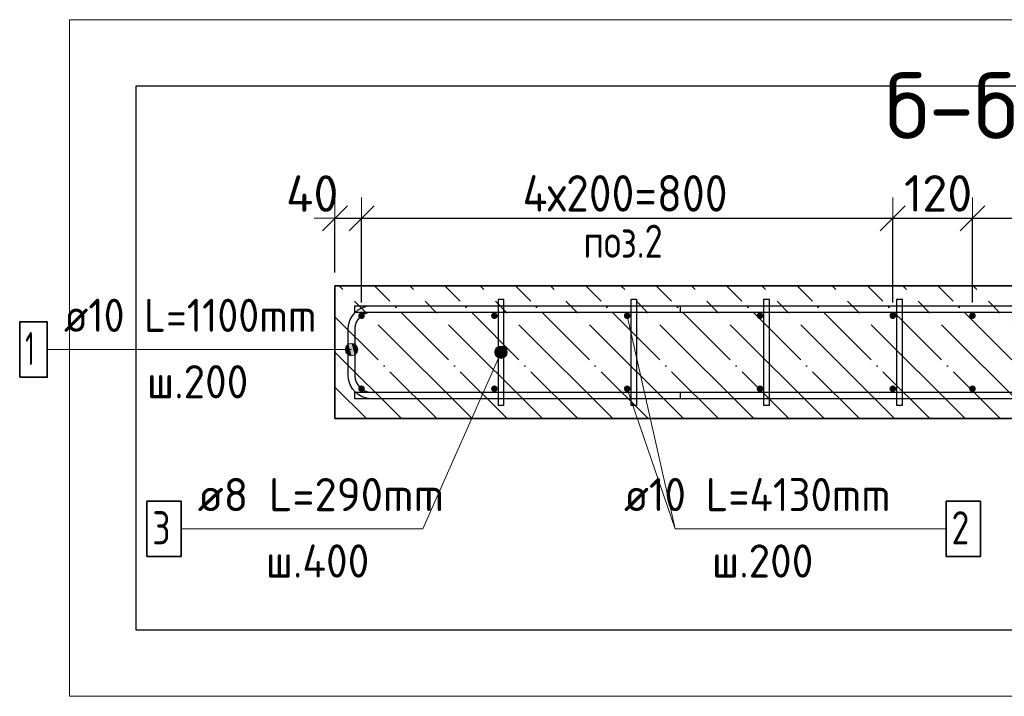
# Model space of a CAD drawing. Header units: millimetres. Extents: x -3026 to 47325, y -2839 to 55854.
# Tile 99 of 130: x 31879 to 33362, y 42293 to 43312. Entities that reach past the tile are written whole.
import ezdxf

# ---------------------------------------------------------------- set-up
doc = ezdxf.new("R2010")
doc.units = ezdxf.units.MM
doc.header["$PDMODE"] = 65
doc.linetypes.add('______11', pattern=[125, 100, -12.5, 0, -12.5])
doc.linetypes.add('______5', pattern=[275, 200, -25, 25, -25])
for name, color, linetype, lineweight in [('Standard', 7, 'Continuous', 25), ('Арм.стержн. Арматура края', 96, 'Continuous', 35), ('Арм.стержн. вертикальными 1', 22, 'Continuous', 35), ('Арм.стержн.горизонт. 1', 180, 'Continuous', 35), ('Размерная линия_ общее', 7, 'Continuous', 13)]:
    doc.layers.add(name, color=color, linetype=linetype, lineweight=lineweight)
doc.layers.add('Арм.стержн.Стяжки', color=7, linetype='Continuous', lineweight=35, true_color=0x501e0f)
doc.styles.add('ISOCPEUR', font='ISOCPEUR')
doc.dimstyles.new('DIMSTYLE_3', dxfattribs={"dimtxt": 55, "dimasz": 62.5, "dimexe": 0, "dimexo": 0, "dimgap": 27.5, "dimtad": 2, "dimdec": 0, "dimrnd": 5, "dimzin": 12, "dimdsep": 46, "dimtxsty": 'ISOCPEUR', "dimblk1": 'ALL_ML_STRICH', "dimblk2": 'ALL_ML_STRICH', "dimsah": 1, "dimcen": 0, "dimclrd": 7, "dimclre": 256, "dimclrt": 7, "dimadec": 0, "dimazin": 0, "dimtfac": 1, "dimtdec": 0, "dimtix": 1, "dimtmove": 2, "dimatfit": 3, "dimfxl": 0, "dimtzin": 0, "dimlwd": 0, "dimlwe": -3, "dimarcsym": 0})
doc.dimstyles.new('DIMSTYLE_8', dxfattribs={"dimtxt": 55, "dimasz": 62.5, "dimexe": 0, "dimexo": 0, "dimgap": 27.5, "dimtad": 2, "dimdec": 0, "dimrnd": 5, "dimzin": 12, "dimdsep": 46, "dimtxsty": 'ISOCPEUR', "dimblk1": 'ALL_ML_STRICH', "dimblk2": 'ALL_ML_STRICH', "dimsah": 1, "dimcen": 0, "dimclrd": 7, "dimclre": 256, "dimclrt": 7, "dimadec": 0, "dimazin": 0, "dimtfac": 1, "dimtdec": 0, "dimtix": 1, "dimtmove": 2, "dimatfit": 3, "dimfxl": 0, "dimtvp": 1.2, "dimtzin": 0, "dimlwd": 0, "dimlwe": -3, "dimarcsym": 0})

# ---------------------------------------------------------------- blocks, each defined once
blk = doc.blocks.new('ALL_ML_STRICH')
at = {"color": 0, "linetype": 'ByBlock', "lineweight": -2}
for p, q in [((0, -0.5), (0, 0.5)), ((-0.3, -0.3), (0.3, 0.3)), ((-1, 0), (0.5, 0))]:
    blk.add_line(p, q, dxfattribs=at)
blk = doc.blocks.new('*D62')
at = {"layer": 'DEFPOINTS', "color": 7, "linetype": 'Continuous', "lineweight": 13, "transparency": 33554687}
for p in [(32354.1, 43013.1), (32354.1, 42911.3), (32394.1, 42866.3)]:
    blk.add_point(p, dxfattribs=at)
at = {"layer": 'Размерная линия_ общее', "color": 253, "linetype": 'Continuous', "lineweight": -2, "true_color": 0xa0a0a0, "transparency": 33554687}
for p, q in [((32354.1, 42931.3), (32354.1, 43013.1)), ((32394.1, 42886.3), (32394.1, 43013.1))]:
    blk.add_line(p, q, dxfattribs=at)
at = {"layer": 'Размерная линия_ общее', "color": 7, "linetype": 'Continuous', "lineweight": -2, "transparency": 33554687}
blk.add_line((32354.1, 43013.1), (32394.1, 43013.1), dxfattribs=at)
at = {"layer": 'Размерная линия_ общее', "color": 7, "linetype": 'Continuous', "lineweight": 13, "transparency": 33554687, "xscale": 62.5, "yscale": 62.5, "zscale": 62.5, "rotation": 180}
blk.add_blockref('ALL_ML_STRICH', (32354.1, 43013.1), dxfattribs=at)
at = {"layer": 'Размерная линия_ общее', "color": 7, "linetype": 'Continuous', "lineweight": 13, "transparency": 33554687, "xscale": 62.5, "yscale": 62.5, "zscale": 62.5}
blk.add_blockref('ALL_ML_STRICH', (32394.1, 43013.1), dxfattribs=at)
at = {"layer": 'Размерная линия_ общее', "color": 7, "linetype": 'Continuous', "lineweight": 13, "transparency": 33554687, "insert": (32319.8, 43050.3), "char_height": 55, "width": 110, "attachment_point": 5, "style": 'ISOCPEUR'}
blk.add_mtext('\\A1;{40}', dxfattribs=at)
blk = doc.blocks.new('*D63')
at = {"layer": 'DEFPOINTS', "color": 7, "linetype": 'Continuous', "lineweight": 13, "transparency": 33554687}
for p in [(32394.1, 43013.1), (32394.1, 42866.3), (33194.1, 42866.3)]:
    blk.add_point(p, dxfattribs=at)
at = {"layer": 'Размерная линия_ общее', "color": 253, "linetype": 'Continuous', "lineweight": -2, "true_color": 0xa0a0a0, "transparency": 33554687}
for p, q in [((32394.1, 42886.3), (32394.1, 43013.1)), ((33194.1, 42886.3), (33194.1, 43013.1))]:
    blk.add_line(p, q, dxfattribs=at)
at = {"layer": 'Размерная линия_ общее', "color": 7, "linetype": 'Continuous', "lineweight": -2, "transparency": 33554687}
blk.add_line((32394.1, 43013.1), (33194.1, 43013.1), dxfattribs=at)
at = {"layer": 'Размерная линия_ общее', "color": 7, "linetype": 'Continuous', "lineweight": 13, "transparency": 33554687, "xscale": 62.5, "yscale": 62.5, "zscale": 62.5, "rotation": 180}
blk.add_blockref('ALL_ML_STRICH', (32394.1, 43013.1), dxfattribs=at)
at = {"layer": 'Размерная линия_ общее', "color": 7, "linetype": 'Continuous', "lineweight": 13, "transparency": 33554687, "xscale": 62.5, "yscale": 62.5, "zscale": 62.5}
blk.add_blockref('ALL_ML_STRICH', (33194.1, 43013.1), dxfattribs=at)
at = {"layer": 'Размерная линия_ общее', "color": 7, "linetype": 'Continuous', "lineweight": 13, "transparency": 33554687, "insert": (32636.6, 43078.1), "char_height": 55, "width": 2.75, "attachment_point": 1, "line_spacing_factor": 0.60241, "style": 'ISOCPEUR'}
blk.add_mtext('\\W0.91;4х200=800', dxfattribs=at)
blk = doc.blocks.new('*D64')
at = {"layer": 'DEFPOINTS', "color": 7, "linetype": 'Continuous', "lineweight": 13, "transparency": 33554687}
for p in [(33194.1, 43013.1), (33194.1, 42866.3), (33314.1, 42866.3)]:
    blk.add_point(p, dxfattribs=at)
at = {"layer": 'Размерная линия_ общее', "color": 253, "linetype": 'Continuous', "lineweight": -2, "true_color": 0xa0a0a0, "transparency": 33554687}
for p, q in [((33194.1, 42886.3), (33194.1, 43013.1)), ((33314.1, 42886.3), (33314.1, 43013.1))]:
    blk.add_line(p, q, dxfattribs=at)
at = {"layer": 'Размерная линия_ общее', "color": 7, "linetype": 'Continuous', "lineweight": -2, "transparency": 33554687}
blk.add_line((33194.1, 43013.1), (33314.1, 43013.1), dxfattribs=at)
at = {"layer": 'Размерная линия_ общее', "color": 7, "linetype": 'Continuous', "lineweight": 13, "transparency": 33554687, "xscale": 62.5, "yscale": 62.5, "zscale": 62.5, "rotation": 180}
blk.add_blockref('ALL_ML_STRICH', (33194.1, 43013.1), dxfattribs=at)
at = {"layer": 'Размерная линия_ общее', "color": 7, "linetype": 'Continuous', "lineweight": 13, "transparency": 33554687, "xscale": 62.5, "yscale": 62.5, "zscale": 62.5}
blk.add_blockref('ALL_ML_STRICH', (33314.1, 43013.1), dxfattribs=at)
at = {"layer": 'Размерная линия_ общее', "color": 7, "linetype": 'Continuous', "lineweight": 13, "transparency": 33554687, "insert": (33262.4, 43050.6), "char_height": 55, "width": 165, "attachment_point": 5, "style": 'ISOCPEUR'}
blk.add_mtext('\\A1;{120}', dxfattribs=at)
blk = doc.blocks.new('*D65')
at = {"layer": 'DEFPOINTS', "color": 7, "linetype": 'Continuous', "lineweight": 13, "transparency": 33554687}
for p in [(33314.1, 43013.1), (33314.1, 42866.3), (34114.1, 42866.3)]:
    blk.add_point(p, dxfattribs=at)
at = {"layer": 'Размерная линия_ общее', "color": 253, "linetype": 'Continuous', "lineweight": -2, "true_color": 0xa0a0a0, "transparency": 33554687}
for p, q in [((33314.1, 42886.3), (33314.1, 43013.1)), ((34114.1, 42886.3), (34114.1, 43013.1))]:
    blk.add_line(p, q, dxfattribs=at)
at = {"layer": 'Размерная линия_ общее', "color": 7, "linetype": 'Continuous', "lineweight": -2, "transparency": 33554687}
blk.add_line((33314.1, 43013.1), (34114.1, 43013.1), dxfattribs=at)
at = {"layer": 'Размерная линия_ общее', "color": 7, "linetype": 'Continuous', "lineweight": 13, "transparency": 33554687, "xscale": 62.5, "yscale": 62.5, "zscale": 62.5, "rotation": 180}
blk.add_blockref('ALL_ML_STRICH', (33314.1, 43013.1), dxfattribs=at)
at = {"layer": 'Размерная линия_ общее', "color": 7, "linetype": 'Continuous', "lineweight": 13, "transparency": 33554687, "xscale": 62.5, "yscale": 62.5, "zscale": 62.5}
blk.add_blockref('ALL_ML_STRICH', (34114.1, 43013.1), dxfattribs=at)
at = {"layer": 'Размерная линия_ общее', "color": 7, "linetype": 'Continuous', "lineweight": 13, "transparency": 33554687, "insert": (33556.6, 43078.1), "char_height": 55, "width": 2.75, "attachment_point": 1, "line_spacing_factor": 0.60241, "style": 'ISOCPEUR'}
blk.add_mtext('\\W0.91;4х200=800', dxfattribs=at)

msp = doc.modelspace()

# ---------------------------------------------------------------- hatches: boundary and pattern name
at = {"layer": 'Арм.стержн. Арматура края', "linetype": 'Continuous', "lineweight": 13, "transparency": 33554687}
for points in [[(32371, 42819.9), (32374.4, 42807.2), (32374.4, 42823.3)], [(32374.4, 42823.3), (32379.1, 42805.9), (32379.1, 42824.6)], [(32374.4, 42823.3), (32374.4, 42807.2), (32379.1, 42805.9)], [(32379.1, 42824.6), (32379.1, 42805.9), (32383.8, 42807.2)], [(32379.1, 42824.6), (32383.8, 42807.2), (32383.8, 42823.3)], [(32383.8, 42823.3), (32383.8, 42807.2), (32387.2, 42810.6)], [(32383.8, 42823.3), (32387.2, 42810.6), (32387.2, 42819.9)], [(32371, 42810.6), (32371, 42819.9), (32369.7, 42815.3)], [(32371, 42819.9), (32371, 42810.6), (32374.4, 42807.2)], [(32387.2, 42819.9), (32387.2, 42810.6), (32388.5, 42815.3)]]:
    msp.add_hatch(color=7, dxfattribs=at).paths.add_polyline_path(points)
at = {"layer": 'Арм.стержн. вертикальными 1', "linetype": 'Continuous', "lineweight": 50, "transparency": 33554687}
for points in [[(32394.1, 42861.3), (32396, 42861.7), (32397.6, 42862.8), (32398.7, 42864.4), (32399.1, 42866.3), (32398.7, 42868.2), (32397.6, 42869.8), (32396, 42870.9), (32394.1, 42871.3), (32392.2, 42870.9), (32390.6, 42869.8), (32389.5, 42868.2), (32389.1, 42866.3), (32389.5, 42864.4), (32390.6, 42862.8), (32392.2, 42861.7)], [(32594.1, 42861.3), (32596, 42861.7), (32597.6, 42862.8), (32598.7, 42864.4), (32599.1, 42866.3), (32598.7, 42868.2), (32597.6, 42869.8), (32596, 42870.9), (32594.1, 42871.3), (32592.2, 42870.9), (32590.6, 42869.8), (32589.5, 42868.2), (32589.1, 42866.3), (32589.5, 42864.4), (32590.6, 42862.8), (32592.2, 42861.7)], [(32794.1, 42861.3), (32796, 42861.7), (32797.6, 42862.8), (32798.7, 42864.4), (32799.1, 42866.3), (32798.7, 42868.2), (32797.6, 42869.8), (32796, 42870.9), (32794.1, 42871.3), (32792.2, 42870.9), (32790.6, 42869.8), (32789.5, 42868.2), (32789.1, 42866.3), (32789.5, 42864.4), (32790.6, 42862.8), (32792.2, 42861.7)], [(32994.1, 42861.3), (32996, 42861.7), (32997.6, 42862.8), (32998.7, 42864.4), (32999.1, 42866.3), (32998.7, 42868.2), (32997.6, 42869.8), (32996, 42870.9), (32994.1, 42871.3), (32992.2, 42870.9), (32990.6, 42869.8), (32989.5, 42868.2), (32989.1, 42866.3), (32989.5, 42864.4), (32990.6, 42862.8), (32992.2, 42861.7)], [(33194.1, 42861.3), (33196, 42861.7), (33197.6, 42862.8), (33198.7, 42864.4), (33199.1, 42866.3), (33198.7, 42868.2), (33197.6, 42869.8), (33196, 42870.9), (33194.1, 42871.3), (33192.2, 42870.9), (33190.6, 42869.8), (33189.5, 42868.2), (33189.1, 42866.3), (33189.5, 42864.4), (33190.6, 42862.8), (33192.2, 42861.7)], [(33314.1, 42861.3), (33316, 42861.7), (33317.6, 42862.8), (33318.7, 42864.4), (33319.1, 42866.3), (33318.7, 42868.2), (33317.6, 42869.8), (33316, 42870.9), (33314.1, 42871.3), (33312.2, 42870.9), (33310.6, 42869.8), (33309.5, 42868.2), (33309.1, 42866.3), (33309.5, 42864.4), (33310.6, 42862.8), (33312.2, 42861.7)], [(32394.1, 42751.3), (32396, 42751.7), (32397.6, 42752.8), (32398.7, 42754.4), (32399.1, 42756.3), (32398.7, 42758.2), (32397.6, 42759.8), (32396, 42760.9), (32394.1, 42761.3), (32392.2, 42760.9), (32390.6, 42759.8), (32389.5, 42758.2), (32389.1, 42756.3), (32389.5, 42754.4), (32390.6, 42752.8), (32392.2, 42751.7)], [(32594.1, 42751.3), (32596, 42751.7), (32597.6, 42752.8), (32598.7, 42754.4), (32599.1, 42756.3), (32598.7, 42758.2), (32597.6, 42759.8), (32596, 42760.9), (32594.1, 42761.3), (32592.2, 42760.9), (32590.6, 42759.8), (32589.5, 42758.2), (32589.1, 42756.3), (32589.5, 42754.4), (32590.6, 42752.8), (32592.2, 42751.7)], [(32794.1, 42751.3), (32796, 42751.7), (32797.6, 42752.8), (32798.7, 42754.4), (32799.1, 42756.3), (32798.7, 42758.2), (32797.6, 42759.8), (32796, 42760.9), (32794.1, 42761.3), (32792.2, 42760.9), (32790.6, 42759.8), (32789.5, 42758.2), (32789.1, 42756.3), (32789.5, 42754.4), (32790.6, 42752.8), (32792.2, 42751.7)], [(32994.1, 42751.3), (32996, 42751.7), (32997.6, 42752.8), (32998.7, 42754.4), (32999.1, 42756.3), (32998.7, 42758.2), (32997.6, 42759.8), (32996, 42760.9), (32994.1, 42761.3), (32992.2, 42760.9), (32990.6, 42759.8), (32989.5, 42758.2), (32989.1, 42756.3), (32989.5, 42754.4), (32990.6, 42752.8), (32992.2, 42751.7)], [(33194.1, 42751.3), (33196, 42751.7), (33197.6, 42752.8), (33198.7, 42754.4), (33199.1, 42756.3), (33198.7, 42758.2), (33197.6, 42759.8), (33196, 42760.9), (33194.1, 42761.3), (33192.2, 42760.9), (33190.6, 42759.8), (33189.5, 42758.2), (33189.1, 42756.3), (33189.5, 42754.4), (33190.6, 42752.8), (33192.2, 42751.7)], [(33314.1, 42751.3), (33316, 42751.7), (33317.6, 42752.8), (33318.7, 42754.4), (33319.1, 42756.3), (33318.7, 42758.2), (33317.6, 42759.8), (33316, 42760.9), (33314.1, 42761.3), (33312.2, 42760.9), (33310.6, 42759.8), (33309.5, 42758.2), (33309.1, 42756.3), (33309.5, 42754.4), (33310.6, 42752.8), (33312.2, 42751.7)]]:
    msp.add_hatch(color=4, dxfattribs=at).paths.add_polyline_path(points)
at = {"layer": 'Арм.стержн.Стяжки', "linetype": 'Continuous', "lineweight": 13, "transparency": 33554687}
for points in [[(32594.8, 42810.3), (32612.7, 42807.5), (32595.5, 42815.1)], [(32596.6, 42805.8), (32609.6, 42803.8), (32594.8, 42810.3)], [(32594.8, 42810.3), (32609.6, 42803.8), (32612.7, 42807.5)], [(32595.5, 42815.1), (32613.4, 42812.3), (32598.6, 42818.9)], [(32595.5, 42815.1), (32612.7, 42807.5), (32613.4, 42812.3)], [(32598.6, 42818.9), (32611.7, 42816.8), (32603.1, 42820.6)], [(32598.6, 42818.9), (32613.4, 42812.3), (32611.7, 42816.8)], [(32603.1, 42820.6), (32611.7, 42816.8), (32607.9, 42819.9)], [(32605.1, 42802), (32596.6, 42805.8), (32600.3, 42802.7)], [(32596.6, 42805.8), (32605.1, 42802), (32609.6, 42803.8)]]:
    msp.add_hatch(color=7, dxfattribs=at).paths.add_polyline_path(points)

# ---------------------------------------------------------------- linework, layer by layer
at = {"layer": 'Standard', "color": 52, "linetype": 'Continuous', "lineweight": -3, "transparency": 33554687}
for p, q in [((32054.2, 43212.2), (32054.2, 42393.1)), ((34410, 43212.2), (32054.2, 43212.2)), ((32054.2, 43212.2), (32054.2, 42393.1)), ((34410, 43212.2), (32054.2, 43212.2)), ((32054.2, 42393.1), (34410, 42393.1)), ((32054.2, 42393.1), (34410, 42393.1))]:
    msp.add_line(p, q, dxfattribs=at)
at = {"layer": 'Standard', "color": 7, "linetype": 'Continuous', "lineweight": 35, "transparency": 33554687}
for p, q in [((34154.1, 42911.3), (32354.1, 42911.3)), ((32354.1, 42911.3), (32354.1, 42711.3)), ((32354.1, 42711.3), (34154.1, 42711.3))]:
    msp.add_line(p, q, dxfattribs=at)
at = {"layer": 'Standard', "color": 253, "linetype": '______5', "lineweight": -3, "true_color": 0xababab, "transparency": 33554687}
for p, q in [((32560.5, 42711.3), (32360.5, 42911.3)), ((32666.6, 42711.3), (32466.6, 42911.3)), ((32772.6, 42711.3), (32572.6, 42911.3)), ((32878.7, 42711.3), (32678.7, 42911.3)), ((32984.8, 42711.3), (32784.8, 42911.3)), ((33090.8, 42711.3), (32890.8, 42911.3)), ((33196.9, 42711.3), (32996.9, 42911.3)), ((33302.9, 42711.3), (33102.9, 42911.3)), ((33409, 42711.3), (33209, 42911.3)), ((33515.1, 42711.3), (33315.1, 42911.3)), ((32454.4, 42711.3), (32354.1, 42811.6))]:
    msp.add_line(p, q, dxfattribs=at)
at = {"layer": 'Standard', "color": 253, "linetype": '______11', "lineweight": -3, "true_color": 0xababab, "transparency": 33554687}
for p, q in [((32613.5, 42711.3), (32413.5, 42911.3)), ((32719.6, 42711.3), (32519.6, 42911.3)), ((32825.7, 42711.3), (32625.7, 42911.3)), ((32931.7, 42711.3), (32731.7, 42911.3)), ((33037.8, 42711.3), (32837.8, 42911.3)), ((33143.9, 42711.3), (32943.9, 42911.3)), ((33249.9, 42711.3), (33049.9, 42911.3)), ((33356, 42711.3), (33156, 42911.3)), ((33462, 42711.3), (33262, 42911.3)), ((32507.5, 42711.3), (32354.1, 42864.7)), ((32401.4, 42711.3), (32354.1, 42758.6))]:
    msp.add_line(p, q, dxfattribs=at)
at = {"layer": 'Standard', "color": 7, "linetype": 'Continuous', "lineweight": 13, "transparency": 33554687}
msp.add_line((32794.1, 42866.3), (32866.3, 42545.2), dxfattribs=at)
msp.add_lwpolyline([(31954.2, 43312.2), (31954.2, 42293.1), (34510, 42293.1), (34510, 43312.2), (31954.2, 43312.2)], dxfattribs=at)
at = {"layer": 'Арм.стержн. Арматура края', "color": 7, "linetype": 'Continuous', "lineweight": 13, "transparency": 33554687}
for p, q in [((32379.1, 42824.6), (32379.1, 42824.6)), ((31920.9, 42815.3), (32316.9, 42815.3)), ((32316.9, 42815.3), (32379.1, 42815.3)), ((32369.7, 42815.3), (32369.7, 42815.3)), ((32388.5, 42815.3), (32388.5, 42815.3)), ((32379.1, 42805.9), (32379.1, 42805.9))]:
    msp.add_line(p, q, dxfattribs=at)
at = {"layer": 'Арм.стержн. Арматура края', "color": 4, "linetype": 'Continuous', "lineweight": 25, "transparency": 33554687}
msp.add_lwpolyline([(32874.1, 42741.3), (32407.5, 42741.3), (32401.4, 42742.2), (32395, 42744.2), (32389.2, 42747.5), (32384.3, 42751.5), (32380.3, 42756.4), (32377.1, 42762.2), (32375, 42768.6), (32374.1, 42774.7), (32374.1, 42848), (32375, 42854.1), (32377.1, 42860.4), (32380.3, 42866.3), (32384.3, 42871.1), (32389.2, 42875.1), (32395, 42878.4), (32401.4, 42880.5), (32407.5, 42881.3), (32874.1, 42881.3), (32874.1, 42871.3), (32408.1, 42871.3), (32403.6, 42870.7), (32399.1, 42869.2), (32394.9, 42866.8), (32391.4, 42864), (32388.6, 42860.6), (32386.2, 42856.4), (32384.7, 42851.8), (32384.1, 42847.3), (32384.1, 42775.3), (32384.7, 42770.8), (32386.2, 42766.2), (32388.6, 42762.1), (32391.4, 42758.6), (32394.9, 42755.8), (32399.1, 42753.4), (32403.6, 42751.9), (32408.1, 42751.3), (32874.1, 42751.3), (32874.1, 42741.3)], dxfattribs=at)
msp.add_lwpolyline([(32874.1, 42741.3), (32407.5, 42741.3), (32401.4, 42742.2), (32395, 42744.2), (32389.2, 42747.5), (32384.3, 42751.5), (32380.3, 42756.4), (32377.1, 42762.2), (32375, 42768.6), (32374.1, 42774.7), (32374.1, 42848), (32375, 42854.1), (32377.1, 42860.4), (32380.3, 42866.3), (32384.3, 42871.1), (32389.2, 42875.1), (32395, 42878.4), (32401.4, 42880.5), (32407.5, 42881.3), (32874.1, 42881.3), (32874.1, 42871.3), (32408.1, 42871.3), (32403.6, 42870.7), (32399.1, 42869.2), (32394.9, 42866.8), (32391.4, 42864), (32388.6, 42860.6), (32386.2, 42856.4), (32384.7, 42851.8), (32384.1, 42847.3), (32384.1, 42775.3), (32384.7, 42770.8), (32386.2, 42766.2), (32388.6, 42762.1), (32391.4, 42758.6), (32394.9, 42755.8), (32399.1, 42753.4), (32403.6, 42751.9), (32408.1, 42751.3), (32874.1, 42751.3), (32874.1, 42741.3)], dxfattribs=at)
msp.add_lwpolyline([(32874.1, 42741.3), (32407.5, 42741.3), (32401.4, 42742.2), (32395, 42744.2), (32389.2, 42747.5), (32384.3, 42751.5), (32380.3, 42756.4), (32377.1, 42762.2), (32375, 42768.6), (32374.1, 42774.7), (32374.1, 42848), (32375, 42854.1), (32377.1, 42860.4), (32380.3, 42866.3), (32384.3, 42871.1), (32389.2, 42875.1), (32395, 42878.4), (32401.4, 42880.5), (32407.5, 42881.3), (32874.1, 42881.3), (32874.1, 42871.3), (32408.1, 42871.3), (32403.6, 42870.7), (32399.1, 42869.2), (32394.9, 42866.8), (32391.4, 42864), (32388.6, 42860.6), (32386.2, 42856.4), (32384.7, 42851.8), (32384.1, 42847.3), (32384.1, 42775.3), (32384.7, 42770.8), (32386.2, 42766.2), (32388.6, 42762.1), (32391.4, 42758.6), (32394.9, 42755.8), (32399.1, 42753.4), (32403.6, 42751.9), (32408.1, 42751.3), (32874.1, 42751.3), (32874.1, 42741.3)], dxfattribs=at)
msp.add_lwpolyline([(32874.1, 42741.3), (32407.5, 42741.3), (32401.4, 42742.2), (32395, 42744.2), (32389.2, 42747.5), (32384.3, 42751.5), (32380.3, 42756.4), (32377.1, 42762.2), (32375, 42768.6), (32374.1, 42774.7), (32374.1, 42848), (32375, 42854.1), (32377.1, 42860.4), (32380.3, 42866.3), (32384.3, 42871.1), (32389.2, 42875.1), (32395, 42878.4), (32401.4, 42880.5), (32407.5, 42881.3), (32874.1, 42881.3), (32874.1, 42871.3), (32408.1, 42871.3), (32403.6, 42870.7), (32399.1, 42869.2), (32394.9, 42866.8), (32391.4, 42864), (32388.6, 42860.6), (32386.2, 42856.4), (32384.7, 42851.8), (32384.1, 42847.3), (32384.1, 42775.3), (32384.7, 42770.8), (32386.2, 42766.2), (32388.6, 42762.1), (32391.4, 42758.6), (32394.9, 42755.8), (32399.1, 42753.4), (32403.6, 42751.9), (32408.1, 42751.3), (32874.1, 42751.3), (32874.1, 42741.3)], dxfattribs=at)
msp.add_lwpolyline([(32874.1, 42741.3), (32407.5, 42741.3), (32401.4, 42742.2), (32395, 42744.2), (32389.2, 42747.5), (32384.3, 42751.5), (32380.3, 42756.4), (32377.1, 42762.2), (32375, 42768.6), (32374.1, 42774.7), (32374.1, 42848), (32375, 42854.1), (32377.1, 42860.4), (32380.3, 42866.3), (32384.3, 42871.1), (32389.2, 42875.1), (32395, 42878.4), (32401.4, 42880.5), (32407.5, 42881.3), (32874.1, 42881.3), (32874.1, 42871.3), (32408.1, 42871.3), (32403.6, 42870.7), (32399.1, 42869.2), (32394.9, 42866.8), (32391.4, 42864), (32388.6, 42860.6), (32386.2, 42856.4), (32384.7, 42851.8), (32384.1, 42847.3), (32384.1, 42775.3), (32384.7, 42770.8), (32386.2, 42766.2), (32388.6, 42762.1), (32391.4, 42758.6), (32394.9, 42755.8), (32399.1, 42753.4), (32403.6, 42751.9), (32408.1, 42751.3), (32874.1, 42751.3), (32874.1, 42741.3)], dxfattribs=at)
at = {"layer": 'Арм.стержн. Арматура края', "color": 7, "linetype": 'Continuous', "lineweight": 35, "transparency": 33554687}
msp.add_lwpolyline([(31879.3, 42773.6), (31920.9, 42773.6), (31920.9, 42856.9), (31879.3, 42856.9), (31879.3, 42773.6)], dxfattribs=at)
at = {"layer": 'Арм.стержн. Арматура края', "color": 7, "linetype": 'Continuous', "lineweight": 13, "transparency": 33554687}
msp.add_circle((32379.1, 42815.3), 9.37, dxfattribs=at)
at = {"layer": 'Арм.стержн. вертикальными 1', "color": 7, "linetype": 'Continuous', "lineweight": 13, "transparency": 33554687}
for q in [(32794.1, 42756.3), (33274.3, 42545.2)]:
    msp.add_line((32866.3, 42545.2), q, dxfattribs=at)
at = {"layer": 'Арм.стержн. вертикальными 1', "color": 7, "linetype": 'Continuous', "lineweight": 35, "transparency": 33554687}
msp.add_lwpolyline([(33274.3, 42503.5), (33326, 42503.5), (33326, 42586.9), (33274.3, 42586.9), (33274.3, 42503.5)], dxfattribs=at)
at = {"layer": 'Арм.стержн.горизонт. 1', "color": 4, "linetype": 'Continuous', "lineweight": 25, "transparency": 33554687}
for points in [[(32384.1, 42881.3), (34124.1, 42881.3), (34124.1, 42871.3), (32384.1, 42871.3), (32384.1, 42881.3)], [(32384.1, 42881.3), (34124.1, 42881.3), (34124.1, 42871.3), (32384.1, 42871.3), (32384.1, 42881.3)], [(32384.1, 42881.3), (34124.1, 42881.3), (34124.1, 42871.3), (32384.1, 42871.3), (32384.1, 42881.3)], [(32384.1, 42881.3), (34124.1, 42881.3), (34124.1, 42871.3), (32384.1, 42871.3), (32384.1, 42881.3)], [(32384.1, 42881.3), (34124.1, 42881.3), (34124.1, 42871.3), (32384.1, 42871.3), (32384.1, 42881.3)], [(32384.1, 42751.3), (34124.1, 42751.3), (34124.1, 42741.3), (32384.1, 42741.3), (32384.1, 42751.3)], [(32384.1, 42751.3), (34124.1, 42751.3), (34124.1, 42741.3), (32384.1, 42741.3), (32384.1, 42751.3)], [(32384.1, 42751.3), (34124.1, 42751.3), (34124.1, 42741.3), (32384.1, 42741.3), (32384.1, 42751.3)], [(32384.1, 42751.3), (34124.1, 42751.3), (34124.1, 42741.3), (32384.1, 42741.3), (32384.1, 42751.3)], [(32384.1, 42751.3), (34124.1, 42751.3), (34124.1, 42741.3), (32384.1, 42741.3), (32384.1, 42751.3)]]:
    msp.add_lwpolyline(points, dxfattribs=at)
at = {"layer": 'Арм.стержн.Стяжки', "color": 7, "linetype": 'Continuous', "lineweight": 13, "transparency": 33554687}
for p, q in [((32486.3, 42545.2), (32604.1, 42811.3)), ((32595.5, 42815.1), (32595.5, 42815.1)), ((32607.9, 42819.9), (32607.9, 42819.9)), ((32600.3, 42802.7), (32600.3, 42802.7)), ((32612.7, 42807.5), (32612.7, 42807.5)), ((32122.3, 42545.2), (32486.3, 42545.2))]:
    msp.add_line(p, q, dxfattribs=at)
at = {"layer": 'Арм.стержн.Стяжки', "color": 40, "linetype": 'Continuous', "lineweight": 25, "transparency": 33554687}
for points in [[(32600.1, 42731.3), (32600.1, 42891.3), (32608.1, 42891.3), (32608.1, 42731.3), (32600.1, 42731.3)], [(32600.1, 42731.3), (32600.1, 42891.3), (32608.1, 42891.3), (32608.1, 42731.3), (32600.1, 42731.3)], [(32600.1, 42731.3), (32600.1, 42891.3), (32608.1, 42891.3), (32608.1, 42731.3), (32600.1, 42731.3)], [(32800.1, 42731.3), (32800.1, 42891.3), (32808.1, 42891.3), (32808.1, 42731.3), (32800.1, 42731.3)], [(32800.1, 42731.3), (32800.1, 42891.3), (32808.1, 42891.3), (32808.1, 42731.3), (32800.1, 42731.3)], [(33000.1, 42731.3), (33000.1, 42891.3), (33008.1, 42891.3), (33008.1, 42731.3), (33000.1, 42731.3)], [(33000.1, 42731.3), (33000.1, 42891.3), (33008.1, 42891.3), (33008.1, 42731.3), (33000.1, 42731.3)], [(33000.1, 42731.3), (33000.1, 42891.3), (33008.1, 42891.3), (33008.1, 42731.3), (33000.1, 42731.3)], [(33200.1, 42731.3), (33200.1, 42891.3), (33208.1, 42891.3), (33208.1, 42731.3), (33200.1, 42731.3)], [(33200.1, 42731.3), (33200.1, 42891.3), (33208.1, 42891.3), (33208.1, 42731.3), (33200.1, 42731.3)]]:
    msp.add_lwpolyline(points, dxfattribs=at)
at = {"layer": 'Арм.стержн.Стяжки', "color": 7, "linetype": 'Continuous', "lineweight": 35, "transparency": 33554687}
msp.add_lwpolyline([(32070.6, 42503.5), (32122.3, 42503.5), (32122.3, 42586.9), (32070.6, 42586.9), (32070.6, 42503.5)], dxfattribs=at)
at = {"layer": 'Арм.стержн.Стяжки', "color": 7, "linetype": 'Continuous', "lineweight": 13, "transparency": 33554687}
msp.add_circle((32604.1, 42811.3), 9.37, dxfattribs=at)

# ---------------------------------------------------------------- texts
at = {"layer": 'Standard', "color": 7, "linetype": 'Continuous', "lineweight": 13, "transparency": 33554687, "insert": (33182.7, 43182.7), "char_height": 100, "width": 255.652, "attachment_point": 4, "style": 'ISOCPEUR'}
msp.add_mtext('\\A1;{\\fISOCPEUR|i0|b0;\\H100.000000;\\W1.000000;\\C7;б-б}\\P', dxfattribs=at)
at = {"layer": 'Standard', "color": 7, "linetype": 'Continuous', "lineweight": 18, "transparency": 33554687, "insert": (32787.9, 42978.5), "char_height": 50, "width": 140.769, "attachment_point": 5, "style": 'ISOCPEUR'}
msp.add_mtext('\\A1;{\\fISOCPEUR|i0|b0;\\H50.000000;\\W0.800000;\\C7;поз.2}\\P', dxfattribs=at)
at = {"layer": 'Арм.стержн. Арматура края', "color": 7, "linetype": 'Continuous', "lineweight": 25, "transparency": 33554687, "char_height": 50, "attachment_point": 7, "style": 'ISOCPEUR'}
for s, insert, width in [('\\W0.92;ø10 L=1100mm ', (31945.9, 42841.9), 467.782), ('\\W0.56;1', (31887.6, 42791.9), 38.889), ('\\W0.95;ш.200 ', (32070.9, 42741.9), 218.666)]:
    msp.add_mtext(s, dxfattribs=dict(at, insert=insert, width=width))
at = {"layer": 'Арм.стержн. вертикальными 1', "color": 7, "linetype": 'Continuous', "lineweight": 25, "transparency": 33554687, "char_height": 50, "attachment_point": 7, "style": 'ISOCPEUR'}
for s, insert, width in [('\\W0.94;ø10 L=4130mm ', (32789.3, 42571.9), 483.294), ('\\W0.78;2', (33282.6, 42521.9), 54.401), ('\\W0.95;ш.200 ', (32921.8, 42471.9), 218.666)]:
    msp.add_mtext(s, dxfattribs=dict(at, insert=insert, width=width))
at = {"layer": 'Арм.стержн.Стяжки', "color": 7, "linetype": 'Continuous', "lineweight": 25, "transparency": 33554687, "char_height": 50, "attachment_point": 7, "style": 'ISOCPEUR'}
for s, insert, width in [('\\W0.98;ø8 L=290mm ', (32147.3, 42571.9), 429.211), ('\\W0.78;3', (32079, 42521.9), 54.401), ('\\W0.95;ш.400 ', (32249.8, 42471.9), 223.706)]:
    msp.add_mtext(s, dxfattribs=dict(at, insert=insert, width=width))

# ---------------------------------------------------------------- dimensions: what is measured, and where the dimension line sits
at = {"layer": 'Размерная линия_ общее', "color": 7, "linetype": 'Continuous', "lineweight": 13, "transparency": 33554687}
for base, p1, p2, picture, middle in [((32394.1, 43013.1), (32354.1, 42931.3), (32394.1, 42886.3), '*D62', (32319.8, 43050.3)), ((33314.1, 43013.1), (33194.1, 42886.3), (33314.1, 42886.3), '*D64', (33262.4, 43050.6))]:
    dim = msp.add_linear_dim(base=base, p1=p1, p2=p2, dimstyle='DIMSTYLE_8', override={"dimpost": '<>', "dimclrd": 7, "dimclre": 253, "dimclrt": 7, "dimlwd": 0, "dimlwe": 65533}, dxfattribs=at)
    dim.commit()
    dim.dimension.update_dxf_attribs({"geometry": picture, "text_midpoint": middle, "dimtype": 160})
for base, p1, p2, picture, middle in [((33194.1, 43013.1), (32394.1, 42886.3), (33194.1, 42886.3), '*D63', (32794.1, 43040.6)), ((34114.1, 43013.1), (33314.1, 42886.3), (34114.1, 42886.3), '*D65', (33714.1, 43040.6))]:
    dim = msp.add_linear_dim(base=base, p1=p1, p2=p2, text='\\W0.91;4х200=800', dimstyle='DIMSTYLE_3', override={"dimpost": '<>', "dimclrd": 7, "dimclre": 253, "dimclrt": 7, "dimlwd": 0, "dimlwe": 65533}, dxfattribs=at)
    dim.commit()
    dim.dimension.update_dxf_attribs({"geometry": picture, "text_midpoint": middle, "dimtype": 160})

doc.saveas('drawing.dxf')
